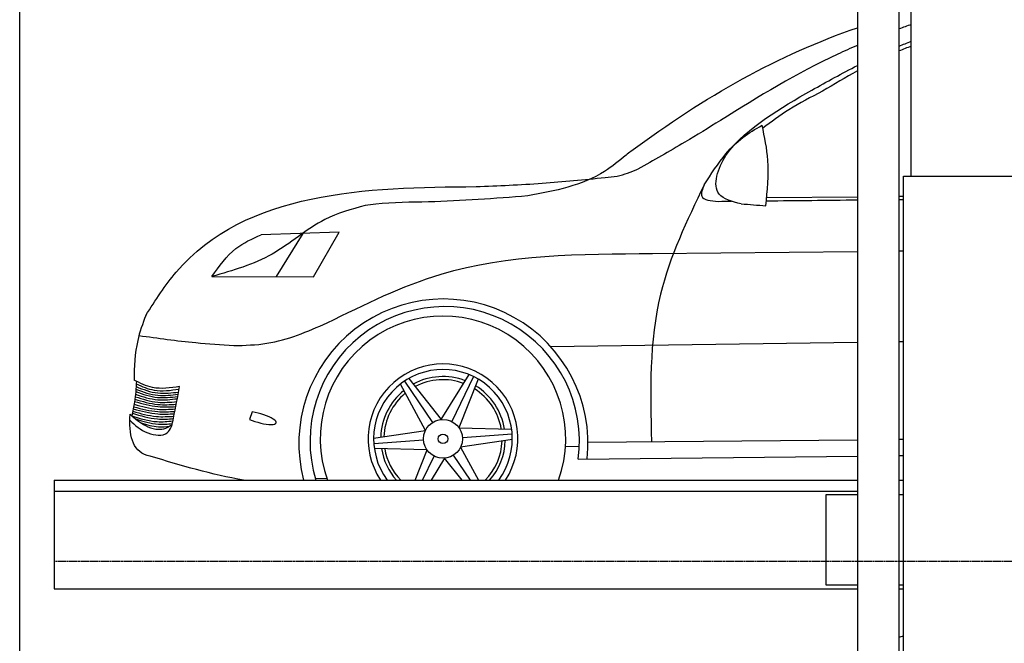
# Model space of a CAD drawing. Header units: millimetres. Extents: x 200 to 5711, y 92 to 8750.
# Tile 3 of 5: x 200 to 2919, y 5239 to 6962. Entities that reach past the tile are written whole.
import ezdxf

# ---------------------------------------------------------------- set-up
doc = ezdxf.new("R2010")
doc.units = ezdxf.units.MM
doc.linetypes.add('GEN3', pattern=[6.25, 5, -1.25])
doc.layers.add('3', color=6, linetype='GEN3')
doc.layers.add('car', color=10, linetype='Continuous')

msp = doc.modelspace()

# ---------------------------------------------------------------- linework, layer by layer
for p, q in [((2513.5, 7350), (2513.5, 3790)), ((2628.5, 3790), (2628.5, 7350)), ((2641, 265), (2641, 6530)), ((2641, 6530), (3003, 6530)), ((295, 5690), (2513.5, 5690)), ((295, 5690), (295, 5390)), ((2628.5, 5690), (2641, 5690)), ((295, 5390), (2513.5, 5390)), ((2628.5, 5390), (2641, 5390))]:
    msp.add_line(p, q)
for points in [[(5711.2, 3750), (5400, 3750), (5400, 200), (4950, 192.9), (4950, 91.6), (4850, 91.6), (4850, 177), (200, 250), (200, 8250)], [(2662, 6530), (2662, 7770)], [(295, 5660), (2136, 5660), (2513.5, 5660)], [(2513.5, 5400), (2427.5, 5400), (2427.5, 5650), (2513.5, 5650)], [(2628.5, 5650), (2641, 5650)], [(2641, 5400), (2628.5, 5400)]]:
    msp.add_lwpolyline(points)
at = {"layer": '3'}
msp.add_line((5360, 5465), (295, 5465), dxfattribs=at)
at = {"layer": 'car'}
for p, q in [((2262.8, 6470.4), (2513.5, 6472.9)), ((2628.5, 6474.1), (2641, 6474.2)), ((1082.4, 6374.7), (866.6, 6367.8)), ((982, 6371.5), (908.7, 6252.2)), ((1011.3, 6252.1), (1082.4, 6374.7)), ((1947.8, 6315.9), (2513.5, 6322)), ((2628.5, 6323.3), (2641, 6323.4)), ((731, 6252.5), (1011.3, 6252.1)), ((1665.7, 6059.7), (2513.5, 6071.5)), ((2628.5, 6073.1), (2641, 6073.3)), ((1320.3, 5826.9), (1251.2, 5955.2)), ((1262.3, 5963.2), (1339.8, 5849.3)), ((1274.7, 5970.9), (1364.3, 5857.7)), ((1364.3, 5857.7), (1440.9, 5981.7)), ((1453.4, 5976.1), (1393.4, 5852)), ((1466.3, 5969.1), (1413, 5834.9)), ((842.3, 5878.4), (834.7, 5858)), ((1177.5, 5805.9), (1320.3, 5826.9)), ((1413, 5834.9), (1558.7, 5830.7)), ((1177.9, 5791.3), (1315.3, 5801.5)), ((1560.5, 5802.4), (1417.6, 5781.4)), ((1560.1, 5817), (1422.6, 5806.9)), ((1769.4, 5795.3), (2513.5, 5801.8)), ((2628.5, 5802.8), (2641, 5802.9)), ((1325, 5773.4), (1179.3, 5777.6)), ((1291.9, 5690), (1325, 5773.4)), ((1417.6, 5781.4), (1466.9, 5690)), ((1707.4, 5783.6), (1745.6, 5783.1)), ((1312.5, 5690), (1344.5, 5756.4)), ((1373.6, 5750.7), (1336.2, 5690)), ((1421.6, 5690), (1373.6, 5750.7)), ((1445.1, 5690), (1398.1, 5759.1)), ((1742.6, 5748.2), (2513.5, 5756.5)), ((2628.5, 5757.8), (2641, 5757.9)), ((1016.3, 5694.6), (1047.6, 5695.8))]:
    msp.add_line(p, q, dxfattribs=at)
for radius in [53.7, 13.1]:
    msp.add_circle((1369, 5804.2), radius, dxfattribs=at)
for centre, radius, start, end in [((1370.2, 5791.3), 399.2, 353.8405, 194.6936), ((1373.8, 5797.5), 372, 352.3726, 196.8025), ((1369, 5804.2), 339.1, 340.3266, 199.6734), ((1369, 5804.2), 206.8, 326.4984, 213.5016), ((1369, 5804.2), 191.5, 323.4119, 216.5881), ((1369, 5804.2), 172, 69.0618, 118.4533), ((1369, 5804.2), 163.3, 69.6398, 117.9215), ((1369, 5804.2), 172, 129.0618, 178.4533), ((1369, 5804.2), 163.3, 129.6398, 177.9215), ((1369, 5804.2), 163.3, 9.6398, 57.9215), ((1369, 5804.2), 172, 9.0618, 58.4533), ((1369, 5804.2), 163.3, 315.6541, 357.9215), ((1369, 5804.2), 172, 318.4174, 358.4533), ((1369, 5804.2), 172, 189.0618, 221.5826), ((1369, 5804.2), 163.3, 189.6398, 224.3459)]:
    msp.add_arc(centre, radius, start, end, dxfattribs=at)
msp.add_ellipse((861.5, 5861.6), major_axis=(-46.9, 13.2), ratio=0.255437, start_param=1.034949, end_param=5.206775, dxfattribs=at)
for points in [[(1888.1, 6598.5), (2092.7, 6751.2), (2297.3, 6865.4), (2513.5, 6939.9)], [(2662, 6948.7), (2650.8, 6944.6), (2639.6, 6940.5), (2628.5, 6936.4)], [(2628.5, 6888.9), (2639.6, 6893.6), (2650.8, 6898), (2662, 6902.4)], [(2662, 6888.8), (2650.8, 6884.6), (2639.6, 6880.2), (2628.5, 6875.7)], [(2513.5, 6820.6), (2480.8, 6802.7), (2448.7, 6783.5), (2416.7, 6764.3)], [(2129.8, 6460.2), (2141.7, 6460.3), (2153.5, 6460.4), (2165.3, 6460.6)], [(2261.9, 6461.6), (2345.7, 6462.5), (2429.6, 6463.5), (2513.5, 6464.4)], [(2628.5, 6465.6), (2632.7, 6465.7), (2636.8, 6465.7), (2641, 6465.8)], [(818.3, 5690), (731.1, 5704.9), (645.6, 5730.7), (560, 5756.4)], [(2628.5, 5256.3), (2632.7, 5257.5), (2636.8, 5258.6), (2641, 5259.7)]]:
    msp.add_open_spline(points, degree=3, dxfattribs=at)
for points, knots in [([(2513.5, 6891), (2495.2, 6883.2), (2363.8, 6825.1), (2240.7, 6749.6), (2135.1, 6683.5)], [239.214143, 239.214143, 239.214143, 239.214143, 298.917163, 671.218612, 671.218612, 671.218612, 671.218612]), ([(2090.3, 6505.9), (2109.3, 6535.3), (2182, 6647.9), (2342.6, 6743.2), (2471.1, 6813.9), (2513.5, 6835.4)], [0, 0, 0, 0, 104.613348, 399.459773, 542.013572, 542.013572, 542.013572, 542.013572]), ([(548, 6145.3), (574.9, 6187), (768.6, 6487.3), (1160, 6499.8), (1460.6, 6500.8)], [0, 0, 0, 0, 146.390785, 1054.506962, 1054.506962, 1054.506962, 1054.506962]), ([(548, 6145.3), (539.6, 6122.3), (518.6, 6064.7), (516.6, 6003.4), (515.8, 5966.5)], [0, 0, 0, 0, 73.016764, 182.676184, 182.676184, 182.676184, 182.676184]), ([(560, 5756.4), (557.3, 5757.1), (509.8, 5768.7), (501.3, 5816.4), (504.8, 5872)], [0, 0, 0, 0, 8.283093, 145.106284, 145.106284, 145.106284, 145.106284])]:
    msp.add_open_spline(points, degree=3, knots=knots, dxfattribs=at)
for points in [[(2416.7, 6764.3), (2324.4, 6713.2), (2251.9, 6662.4)], [(2135.1, 6683.5), (2037, 6623.7), (1907.2, 6549)], [(2192.7, 6453.4), (2131.3, 6480.3), (2150.4, 6587.1), (2250.2, 6670.4)], [(2260.5, 6448), (2266.3, 6573.5), (2250.2, 6670.4)], [(1888.1, 6598.5), (1874.7, 6587.7), (1815.4, 6542.9), (1603.3, 6475.3)], [(1460.6, 6500.8), (1643, 6510.3), (1816.6, 6526)], [(1816.6, 6526), (1849.9, 6530.1), (1907.2, 6549)], [(2090.3, 6505.9), (1969.9, 6204.2), (1944.8, 5796.9)], [(2090.3, 6505.9), (2083.6, 6474.6), (2129.8, 6460.2)], [(1603.3, 6475.3), (1329, 6458.7), (1183.3, 6452.6), (1154.2, 6449.1)], [(1154.2, 6449.1), (1043.1, 6410), (897.3, 6314.6), (731, 6252.5)], [(2192.7, 6453.4), (2260.5, 6448)], [(731, 6252.5), (797, 6329.9), (866.6, 6367.8)], [(1049.4, 6124.6), (1364, 6259.3), (1947.8, 6315.9)], [(791.2, 6061.8), (882.8, 6068), (1049.4, 6124.6)], [(529.4, 6089.6), (686.1, 6069.9), (791.2, 6061.8)], [(522.5, 5963.2), (517.1, 5905.5), (509.7, 5867.9)], [(641.7, 5948.3), (566.8, 5946), (515.8, 5966.5)], [(522, 5955.9), (571, 5938.7), (640.4, 5941.6)], [(520.5, 5934.5), (580.9, 5918.6), (636.4, 5921.2)], [(521, 5941), (581.9, 5924.5), (637.6, 5927.4)], [(521.5, 5948.3), (581.5, 5930.8), (638.8, 5933.5)], [(624.9, 5861.7), (641.7, 5948.3)], [(517.4, 5907.2), (581.6, 5893.5), (631, 5893.2)], [(518.3, 5913.7), (581.4, 5899.2), (632.3, 5899.8)], [(519.1, 5920.6), (581.1, 5905.4), (633.7, 5907.1)], [(519.8, 5927.4), (581.7, 5912.1), (635.2, 5915.1)], [(511.2, 5874.9), (580.4, 5859.1), (624.5, 5859.9)], [(512.4, 5880.6), (577.6, 5866), (625.8, 5866.6)], [(513.7, 5886.7), (581.8, 5873.1), (627.1, 5873.3)], [(514.9, 5892.7), (581.2, 5879.4), (628.4, 5879.9)], [(516.2, 5899.8), (579.8, 5886), (629.7, 5886.8)], [(504.1, 5855.5), (554, 5820.4), (607.5, 5820.6), (624.9, 5861.7)], [(504.8, 5872), (547.6, 5840.8), (575.6, 5831.2), (597.7, 5831.9), (620.6, 5843.2)], [(509.7, 5867.9), (579.6, 5851.6), (623.2, 5853.9)], [(520.5, 5859), (583, 5844.7), (621.4, 5846.4)], [(535.3, 5848.1), (583.2, 5837.5), (614, 5839.2)]]:
    msp.add_spline(points, degree=3, dxfattribs=at)

doc.saveas('drawing.dxf')
